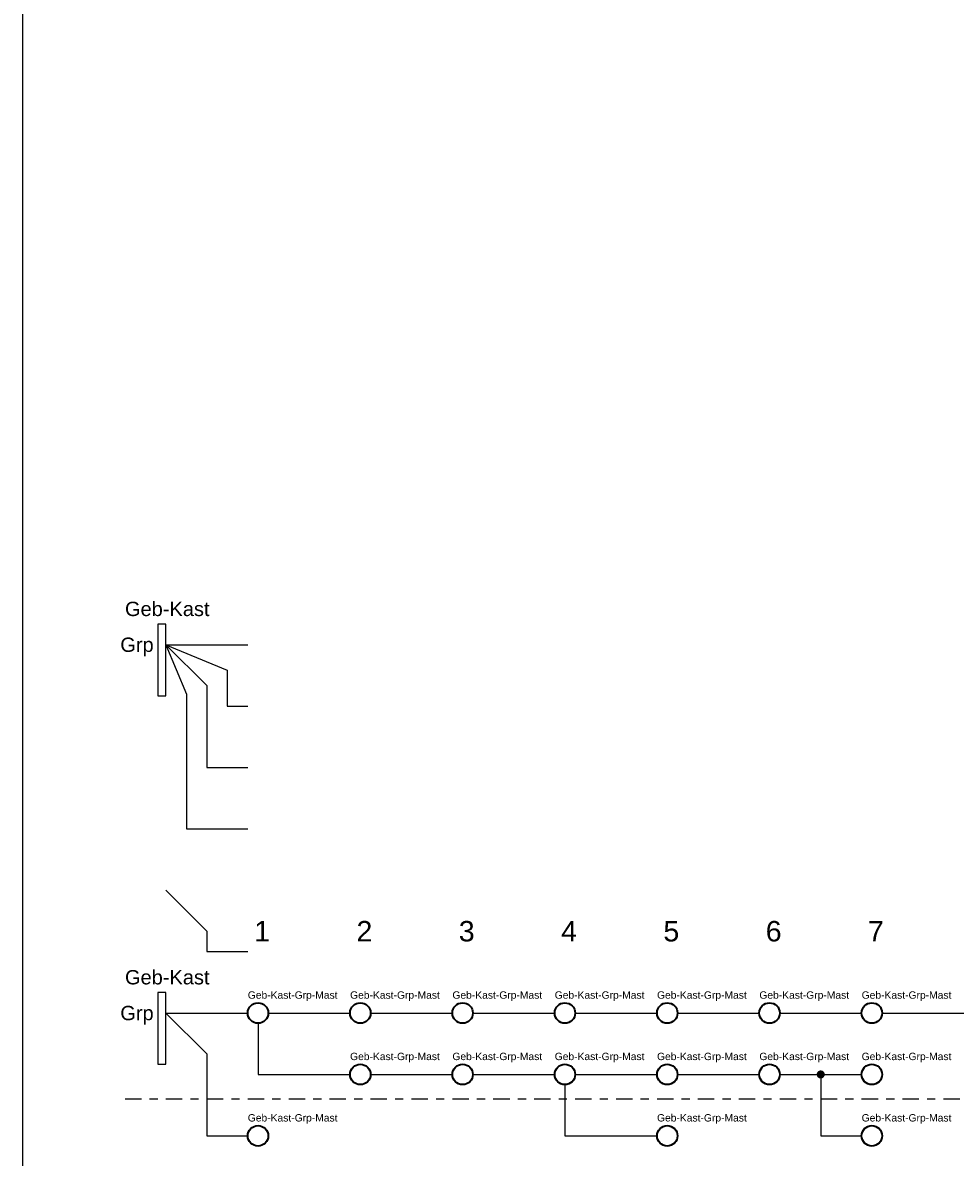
# Model space of a CAD drawing. Header units: millimetres. Extents: x -237800 to -118900, y -84100 to 8992.
# Tile 4 of 45: x -175300 to -175072, y -72600 to -72323. Entities that reach past the tile are written whole.
import ezdxf
from ezdxf.enums import TextEntityAlignment as Align

# ---------------------------------------------------------------- set-up
doc = ezdxf.new("R2010")
doc.units = ezdxf.units.MM
doc.linetypes.add('RVB_ALG_1xLong_1xShort', pattern=[10, 4, -2, 2, -2])
doc.layers.add('6-.--.--_Installaties_elektrotechnisch', color=3, linetype='Continuous')
doc.layers.add('RVB_ALG_TEKENBLAD_ALGEMEEN', color=2, linetype='Continuous')
doc.layers.add('RVB_ALG_TEKENBLAD_HULP', color=200, linetype='Continuous', plot=False)
doc.styles.add('RVB_ALG 01.8mm_RE', font='arial.ttf', dxfattribs={"height": 1.8})
doc.styles.add('RVB_ALG 03.5mm_RE', font='arial.ttf', dxfattribs={"height": 3.5})
doc.styles.add('RVB_ALG 05.0mm_RE', font='arial.ttf', dxfattribs={"height": 5})

# ---------------------------------------------------------------- blocks, each defined once
blk = doc.blocks.new('*U199')
at = {"linetype": 'Continuous', "lineweight": 35}
h = blk.add_hatch(color=3, dxfattribs=at)
h.dxf.hatch_style = 1
edge = h.paths.add_edge_path()
edge.add_arc((0, 0), 1, 0, 360)
at = {"color": 1, "linetype": 'Continuous', "lineweight": 18, "style": 'RVB_ALG 01.8mm_RE'}
for tag, p in [('E_AM_OPM', (1, 3.5)), ('E_AM_NR', (1, 1))]:
    blk.add_attdef(tag, p, '', height=1.8, dxfattribs=at)
blk = doc.blocks.new('*U197')
at = {"color": 3, "linetype": 'Continuous', "lineweight": 35}
blk.add_circle((2.5, 0), 2.5, dxfattribs=at)
at = {"color": 1, "linetype": 'Continuous', "lineweight": 18, "style": 'RVB_ALG 01.8mm_RE'}
for tag, p in [('E_LM_OPM', (0, 6)), ('E_LM_NR', (0, 3.5))]:
    blk.add_attdef(tag, p, '', height=1.8, dxfattribs=at)

msp = doc.modelspace()

# ---------------------------------------------------------------- linework, layer by layer
at = {"layer": '6-.--.--_Installaties_elektrotechnisch', "linetype": 'Continuous'}
for points in [[(-175265, -72470), (-175267, -72470), (-175267, -72487.5), (-175265, -72487.5)], [(-175265, -72560), (-175267, -72560), (-175267, -72577.5), (-175265, -72577.5)]]:
    msp.add_lwpolyline(points, close=True, dxfattribs=at)
for points in [[(-175265, -72475), (-175250, -72481.21), (-175250, -72490), (-175245, -72490)], [(-175265, -72475), (-175260, -72487.07), (-175260, -72520), (-175245, -72520)], [(-175265, -72475), (-175255, -72485), (-175255, -72505), (-175245, -72505)], [(-175265, -72475), (-175245, -72475)], [(-175265, -72535), (-175255, -72545), (-175255, -72550), (-175245, -72550)], [(-175265, -72565), (-175245, -72565)], [(-175265, -72565), (-175255, -72575), (-175255, -72595), (-175245, -72595)], [(-175240, -72565), (-175220, -72565)], [(-175215, -72565), (-175195, -72565)], [(-175190, -72565), (-175170, -72565)], [(-175165, -72565), (-175145, -72565)], [(-175140, -72565), (-175120, -72565)], [(-175115, -72565), (-175095, -72565)], [(-175090, -72565), (-175070, -72565)], [(-175242.5, -72567.5), (-175242.5, -72580), (-175220, -72580)], [(-175215, -72580), (-175195, -72580)], [(-175190, -72580), (-175170, -72580)], [(-175165, -72580), (-175145, -72580)], [(-175140, -72580), (-175120, -72580)], [(-175115, -72580), (-175095, -72580)], [(-175105, -72580), (-175105, -72595), (-175095, -72595)], [(-175167.5, -72582.5), (-175167.5, -72595), (-175145, -72595)]]:
    msp.add_lwpolyline(points, dxfattribs=at)
at = {"layer": '6-.--.--_Installaties_elektrotechnisch', "linetype": 'RVB_ALG_1xLong_1xShort'}
msp.add_lwpolyline([(-175275, -72586), (-174895, -72586)], dxfattribs=at)
at = {"layer": 'RVB_ALG_TEKENBLAD_ALGEMEEN'}
msp.add_lwpolyline([(-175300, -71900), (-174300, -71900), (-174300, -72900), (-175300, -72900)], close=True, dxfattribs=at)

# ---------------------------------------------------------------- block references
at = {"layer": '6-.--.--_Installaties_elektrotechnisch'}
for p in [(-175245, -72565), (-175220, -72565), (-175195, -72565), (-175170, -72565), (-175145, -72565), (-175120, -72565), (-175095, -72565), (-175220, -72580), (-175195, -72580), (-175170, -72580), (-175145, -72580), (-175120, -72580), (-175095, -72580), (-175245, -72595), (-175145, -72595), (-175095, -72595)]:
    msp.add_blockref('*U197', p, dxfattribs=at).add_auto_attribs({'E_LM_NR': 'Geb-Kast-Grp-Mast'})
msp.add_blockref('*U199', (-175105, -72580), dxfattribs=at)

# ---------------------------------------------------------------- texts
at = {"layer": '6-.--.--_Installaties_elektrotechnisch', "lineweight": 35, "style": 'RVB_ALG 03.5mm_RE'}
for p in [(-175275, -72468), (-175275, -72558)]:
    msp.add_text('Geb-Kast', height=3.5, dxfattribs=at).set_placement(p)
for p in [(-175268, -72475), (-175268, -72565)]:
    msp.add_text('Grp', height=3.5, dxfattribs=at).set_placement(p, align=Align.MIDDLE_RIGHT)
at = {"layer": 'RVB_ALG_TEKENBLAD_HULP', "color": 130, "style": 'RVB_ALG 05.0mm_RE'}
for s, p in [('1', (-175241.5, -72549)), ('2', (-175216.5, -72549)), ('3', (-175191.5, -72549)), ('4', (-175166.5, -72549)), ('5', (-175141.5, -72549)), ('6', (-175116.5, -72549)), ('7', (-175091.5, -72549))]:
    msp.add_text(s, height=5, dxfattribs=at).set_placement(p, align=Align.BOTTOM_CENTER)

doc.saveas('drawing.dxf')
